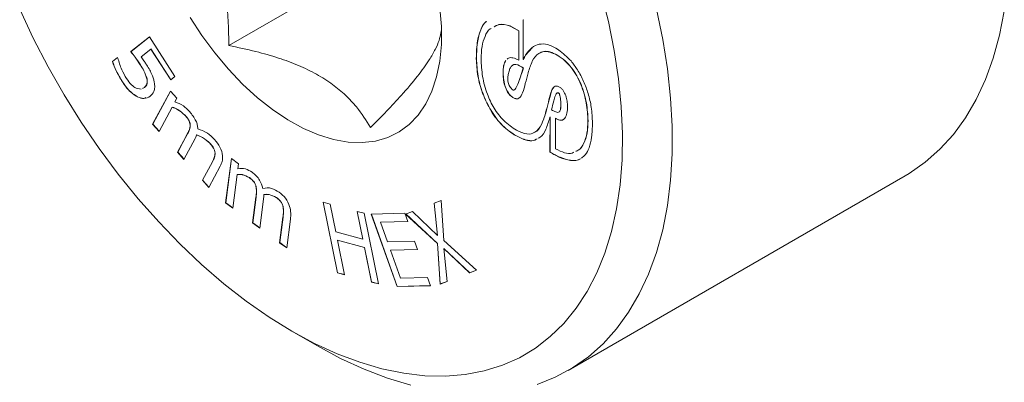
# Model space of a CAD drawing. Header units: millimetres. Extents: x 2 to 278, y 1 to 215.
# Tile 5 of 8: x 217 to 238, y 167 to 175. Entities that reach past the tile are written whole.
import ezdxf

# ---------------------------------------------------------------- set-up
doc = ezdxf.new("R2010")
doc.units = ezdxf.units.MM

msp = doc.modelspace()

# ---------------------------------------------------------------- linework, layer by layer
at = {"color": 7, "linetype": 'Continuous', "lineweight": 0}
for p, q in [((224.542, 176.32), (221.076, 174.319)), ((227.436, 174.876), (227.433, 174.874)), ((227.433, 174.019), (227.433, 174.874)), ((227.153, 174.743), (227.151, 174.741)), ((227.151, 174.741), (227.336, 174.635)), ((227.153, 174.743), (227.338, 174.636)), ((227.338, 174.636), (227.336, 174.635)), ((227.336, 174.635), (227.336, 174.005)), ((227.338, 174.636), (227.338, 174.006)), ((218.961, 174.187), (219.36, 174.506)), ((218.963, 174.189), (219.36, 174.505)), ((219.36, 174.506), (219.912, 173.652)), ((218.963, 174.189), (218.961, 174.187)), ((219.393, 174.244), (219.182, 174.076)), ((219.395, 174.246), (219.393, 174.244)), ((219.822, 173.58), (219.393, 174.244)), ((219.825, 173.582), (219.395, 174.246)), ((227.481, 174.112), (227.622, 174.272)), ((218.561, 173.975), (218.67, 174.063)), ((218.563, 173.977), (218.561, 173.975)), ((218.563, 173.977), (218.67, 174.062)), ((218.67, 174.063), (218.679, 174.049)), ((219.166, 173.906), (219.163, 173.904)), ((226.422, 174.038), (226.419, 174.037)), ((227.338, 174.006), (227.336, 174.005)), ((227.436, 174.021), (227.433, 174.019)), ((227.481, 174.112), (227.478, 174.11)), ((228.169, 174.111), (228.167, 174.11)), ((226.999, 173.724), (226.996, 173.722)), ((227.436, 173.84), (227.433, 173.838)), ((218.781, 173.535), (218.778, 173.533)), ((219.309, 173.6), (219.306, 173.599)), ((219.912, 173.652), (219.822, 173.58)), ((219.073, 173.399), (219.185, 173.38)), ((219.214, 173.394), (219.255, 173.414)), ((219.217, 173.396), (219.257, 173.416)), ((219.257, 173.416), (219.255, 173.414)), ((219.431, 172.622), (219.817, 173.338)), ((219.433, 172.623), (219.818, 173.337)), ((219.817, 173.338), (219.955, 173.183)), ((228.201, 173.291), (228.199, 173.29)), ((219.105, 173.212), (219.102, 173.21)), ((219.955, 173.183), (219.912, 173.103)), ((227.222, 173.191), (227.22, 173.19)), ((219.851, 172.99), (219.569, 172.466)), ((219.854, 172.991), (219.851, 172.99)), ((227.919, 172.864), (227.916, 172.862)), ((228.247, 173.039), (228.245, 173.037)), ((220.131, 172.815), (220.128, 172.814)), ((228.014, 172.78), (228.009, 172.015)), ((228.017, 172.781), (228.012, 172.017)), ((228.017, 172.781), (228.014, 172.78)), ((228.13, 172.749), (228.127, 172.747)), ((228.127, 172.089), (228.127, 172.747)), ((228.832, 172.698), (228.83, 172.696)), ((219.433, 172.623), (219.431, 172.622)), ((219.569, 172.466), (219.431, 172.622)), ((219.57, 172.469), (219.433, 172.623)), ((219.968, 172.017), (220.183, 172.416)), ((219.971, 172.019), (220.186, 172.418)), ((220.186, 172.418), (220.183, 172.416)), ((220.244, 172.601), (220.241, 172.6)), ((220.348, 172.31), (220.106, 171.862)), ((220.384, 172.39), (220.381, 172.388)), ((220.668, 172.211), (220.665, 172.209)), ((227.242, 172.393), (227.239, 172.392)), ((219.971, 172.019), (219.968, 172.017)), ((220.106, 171.862), (219.968, 172.017)), ((220.108, 171.864), (219.971, 172.019)), ((220.781, 171.996), (220.778, 171.995)), ((228.012, 172.017), (228.009, 172.015)), ((220.505, 171.413), (220.72, 171.812)), ((220.508, 171.414), (220.723, 171.813)), ((220.723, 171.813), (220.72, 171.812)), ((221.007, 170.924), (221.13, 171.88)), ((221.009, 170.925), (221.132, 171.879)), ((221.13, 171.88), (221.284, 171.767)), ((220.892, 171.718), (220.643, 171.257)), ((221.284, 171.767), (221.27, 171.661)), ((220.508, 171.414), (220.505, 171.413)), ((220.643, 171.257), (220.505, 171.413)), ((220.645, 171.26), (220.508, 171.414)), ((221.254, 171.534), (221.16, 170.81)), ((221.256, 171.536), (221.254, 171.534)), ((221.521, 171.469), (221.518, 171.468)), ((228.403, 167.306), (235.677, 171.505)), ((221.664, 171.282), (221.661, 171.28)), ((221.59, 170.494), (221.661, 171.046)), ((221.592, 170.495), (221.664, 171.047)), ((221.664, 171.047), (221.661, 171.046)), ((221.823, 171.001), (221.743, 170.381)), ((221.833, 171.106), (221.83, 171.104)), ((222.104, 171.039), (222.101, 171.038)), ((223.111, 170.94), (223.264, 170.898)), ((223.419, 169.415), (223.111, 170.94)), ((223.422, 169.417), (223.114, 170.939)), ((225.508, 170.918), (225.658, 170.975)), ((225.658, 170.975), (225.718, 170.111)), ((221.009, 170.925), (221.007, 170.924)), ((221.16, 170.81), (221.007, 170.924)), ((221.161, 170.814), (221.009, 170.925)), ((222.247, 170.851), (222.244, 170.849)), ((223.264, 170.898), (223.386, 170.296)), ((223.969, 170.138), (223.847, 170.74)), ((223.847, 170.74), (224.001, 170.698)), ((223.972, 170.139), (223.85, 170.739)), ((224.891, 170.683), (225.038, 170.739)), ((225.038, 170.739), (225.581, 170.216)), ((225.581, 170.216), (225.508, 170.918)), ((225.584, 170.218), (225.511, 170.919)), ((222.173, 170.064), (222.244, 170.616)), ((222.176, 170.065), (222.247, 170.617)), ((222.247, 170.617), (222.244, 170.616)), ((222.407, 170.575), (222.326, 169.95)), ((224.001, 170.698), (224.309, 169.173)), ((224.152, 170.682), (224.873, 170.699)), ((224.71, 169.119), (224.152, 170.682)), ((224.713, 169.121), (224.155, 170.682)), ((224.937, 170.521), (224.353, 170.507)), ((224.356, 170.508), (224.353, 170.507)), ((224.353, 170.507), (224.505, 170.082)), ((224.936, 170.522), (224.356, 170.508)), ((224.873, 170.699), (224.937, 170.521)), ((225.578, 170.046), (224.891, 170.683)), ((225.58, 170.048), (224.894, 170.684)), ((221.592, 170.495), (221.59, 170.494)), ((221.743, 170.381), (221.59, 170.494)), ((221.744, 170.384), (221.592, 170.495)), ((223.386, 170.296), (223.969, 170.138)), ((223.425, 170.117), (223.422, 170.116)), ((223.422, 170.116), (223.572, 169.373)), ((224.005, 169.957), (223.422, 170.116)), ((224.008, 169.959), (223.425, 170.117)), ((223.972, 170.139), (223.969, 170.138)), ((224.505, 170.082), (225.088, 170.096)), ((225.088, 170.096), (225.152, 169.918)), ((225.584, 170.218), (225.581, 170.216)), ((225.718, 170.111), (226.422, 169.471)), ((222.176, 170.065), (222.173, 170.064)), ((222.326, 169.95), (222.173, 170.064)), ((222.327, 169.954), (222.176, 170.065)), ((224.008, 169.959), (224.005, 169.957)), ((224.155, 169.215), (224.005, 169.957)), ((224.158, 169.216), (224.008, 169.959)), ((225.152, 169.918), (224.569, 169.904)), ((224.572, 169.905), (224.569, 169.904)), ((224.569, 169.904), (224.785, 169.301)), ((225.152, 169.919), (224.572, 169.905)), ((225.58, 170.048), (225.578, 170.046)), ((225.639, 169.172), (225.578, 170.046)), ((225.642, 169.174), (225.58, 170.048)), ((225.718, 169.942), (225.715, 169.941)), ((225.715, 169.941), (225.789, 169.229)), ((226.274, 169.414), (225.715, 169.941)), ((226.276, 169.416), (225.718, 169.942)), ((226.422, 169.471), (226.274, 169.414)), ((226.422, 169.471), (226.276, 169.416)), ((223.422, 169.417), (223.419, 169.415)), ((223.572, 169.373), (223.419, 169.415)), ((223.572, 169.376), (223.422, 169.417)), ((224.785, 169.301), (225.368, 169.315)), ((225.368, 169.315), (225.432, 169.136)), ((225.789, 169.229), (225.639, 169.172)), ((225.789, 169.23), (225.642, 169.174)), ((226.276, 169.416), (226.274, 169.414)), ((224.158, 169.216), (224.155, 169.215)), ((224.309, 169.173), (224.155, 169.215)), ((224.308, 169.175), (224.158, 169.216)), ((225.432, 169.136), (224.71, 169.119)), ((224.713, 169.121), (224.71, 169.119)), ((225.431, 169.138), (224.713, 169.121)), ((225.642, 169.174), (225.639, 169.172)), ((222.434, 168.155), (222.973, 167.844))]:
    msp.add_line(p, q, dxfattribs=at)
at = {"color": 7, "linetype": 'Continuous', "lineweight": 0, "flags": 128}
for points in [[(222.435, 168.154), (222.928, 167.89), (223.418, 167.666), (223.904, 167.483), (224.382, 167.343), (224.851, 167.246), (225.309, 167.193), (225.753, 167.183), (226.181, 167.218), (226.592, 167.296), (226.982, 167.418), (227.351, 167.582), (227.697, 167.789), (228.017, 168.036), (228.311, 168.323), (228.577, 168.649), (228.813, 169.012), (229.019, 169.41), (229.194, 169.841), (229.337, 170.304), (229.446, 170.795), (229.523, 171.313), (229.565, 171.856), (229.574, 172.42), (229.548, 173.003), (229.489, 173.602), (229.396, 174.215), (229.27, 174.838), (229.111, 175.468)], [(216.56, 175.107), (216.854, 174.481), (217.174, 173.863), (217.52, 173.258), (217.888, 172.668), (218.279, 172.095), (218.689, 171.543), (219.118, 171.014), (219.562, 170.511), (220.019, 170.036), (220.489, 169.591), (220.967, 169.178), (221.453, 168.8), (221.943, 168.458), (222.435, 168.154)], [(220.239, 174.927), (220.495, 174.533), (220.771, 174.159), (221.065, 173.809), (221.373, 173.486), (221.693, 173.194), (222.02, 172.936), (222.352, 172.715), (222.685, 172.532), (223.015, 172.391), (223.339, 172.293), (223.653, 172.237), (223.955, 172.226), (224.24, 172.259), (224.506, 172.336), (224.751, 172.456), (224.97, 172.618), (225.163, 172.82), (225.327, 173.06), (225.461, 173.335), (225.562, 173.643), (225.63, 173.98), (225.664, 174.343), (225.664, 174.727), (225.63, 175.129)], [(227.733, 167.004), (228.125, 167.161), (228.493, 167.36), (228.838, 167.6), (229.156, 167.882), (229.446, 168.203), (229.708, 168.562), (229.939, 168.957), (230.139, 169.387), (230.308, 169.849), (230.443, 170.343), (230.545, 170.864), (230.614, 171.412), (230.648, 171.983), (230.648, 172.576), (230.614, 173.187), (230.545, 173.814), (230.443, 174.453), (230.308, 175.103)], [(235.677, 171.505), (235.767, 171.559), (236.112, 171.8), (236.43, 172.081), (236.72, 172.402), (236.982, 172.761), (237.213, 173.156), (237.413, 173.586), (237.582, 174.048), (237.717, 174.542), (237.819, 175.063)], [(222.974, 167.843), (223.487, 167.567), (223.998, 167.332), (224.504, 167.138), (225.003, 166.987)]]:
    msp.add_lwpolyline(points, dxfattribs=at)
at = {"color": 7, "linetype": 'Continuous', "lineweight": 0}
for points, knots in [([(221.076, 174.319), (221.073, 174.481), (221.069, 174.807), (221.026, 175.299), (220.946, 175.793), (220.802, 176.34), (220.565, 176.922), (220.242, 177.455), (219.894, 177.901), (219.662, 178.143), (219.545, 178.265)], [0, 0, 0, 0, 0.107786, 0.216169, 0.327313, 0.439958, 0.593488, 0.75215, 0.875507, 1, 1, 1, 1]), ([(226.641, 174.84), (226.635, 174.836), (226.583, 174.805), (226.511, 174.668), (226.429, 174.41), (226.423, 174.17), (226.419, 174.037)], [0, 0, 0, 0, 0.028847, 0.259955, 0.590341, 1, 1, 1, 1]), ([(226.641, 174.84), (226.636, 174.837), (226.585, 174.806), (226.513, 174.669), (226.432, 174.412), (226.426, 174.171), (226.422, 174.038)], [0, 0, 0, 0, 0.024486, 0.256632, 0.588502, 1, 1, 1, 1]), ([(226.805, 174.721), (226.835, 174.741), (226.929, 174.8), (227.062, 174.765), (227.151, 174.741)], [0, 0, 0, 0, 0.330222, 1, 1, 1, 1]), ([(226.807, 174.722), (226.838, 174.742), (226.931, 174.802), (227.064, 174.766), (227.153, 174.743)], [0, 0, 0, 0, 0.330222, 1, 1, 1, 1]), ([(225.668, 174.73), (225.666, 174.685), (225.662, 174.594), (225.619, 174.431), (225.539, 174.24), (225.395, 173.988), (225.158, 173.659), (224.835, 173.279), (224.487, 172.905), (224.254, 172.67), (224.137, 172.552)], [0, 0, 0, 0, 0.107786, 0.216169, 0.327313, 0.439958, 0.593488, 0.75215, 0.875507, 1, 1, 1, 1]), ([(226.522, 174.029), (226.525, 174.121), (226.532, 174.301), (226.602, 174.516), (226.668, 174.655), (226.73, 174.684), (226.738, 174.687)], [0, 0, 0, 0, 0.33571, 0.655126, 0.959311, 1, 1, 1, 1]), ([(227.478, 174.11), (227.522, 174.169), (227.603, 174.277), (227.768, 174.36), (227.969, 174.353), (228.214, 174.231), (228.378, 174.072), (228.466, 173.987)], [0, 0, 0, 0, 0.212825, 0.396364, 0.564573, 0.766972, 1, 1, 1, 1]), ([(219.163, 173.904), (219.127, 173.958), (219.061, 174.055), (218.992, 174.147), (218.961, 174.187)], [0, 0, 0, 0, 0.5599316, 1, 1, 1, 1]), ([(219.166, 173.906), (219.129, 173.96), (219.064, 174.057), (218.994, 174.148), (218.963, 174.189)], [0, 0, 0, 0, 0.5599316, 1, 1, 1, 1]), ([(224.137, 172.552), (224.043, 172.701), (223.892, 172.94), (223.642, 173.206), (223.463, 173.365), (223.263, 173.521), (222.978, 173.704), (222.648, 173.864), (222.367, 173.975), (222.065, 174.08), (221.639, 174.203), (221.272, 174.279), (221.076, 174.319)], [0, 0, 0, 0, 0.183112, 0.291781, 0.346505, 0.400553, 0.514936, 0.628127, 0.685368, 0.741321, 0.86173, 1, 1, 1, 1]), ([(227.537, 173.733), (227.564, 173.818), (227.616, 173.986), (227.734, 174.145), (227.875, 174.198), (228.011, 174.188), (228.113, 174.137), (228.167, 174.11)], [0, 0, 0, 0, 0.2812622, 0.5508646, 0.6893122, 0.8347423, 1, 1, 1, 1]), ([(227.798, 174.161), (227.824, 174.173), (227.885, 174.202), (228.014, 174.189), (228.116, 174.138), (228.169, 174.111)], [0, 0, 0, 0, 0.256578, 0.604567, 1, 1, 1, 1]), ([(218.778, 173.533), (218.73, 173.613), (218.644, 173.756), (218.586, 173.908), (218.561, 173.975)], [0, 0, 0, 0, 0.559877, 1, 1, 1, 1]), ([(218.781, 173.535), (218.733, 173.615), (218.647, 173.758), (218.589, 173.91), (218.563, 173.977)], [0, 0, 0, 0, 0.559877, 1, 1, 1, 1]), ([(218.679, 174.049), (218.704, 173.965), (218.748, 173.813), (218.831, 173.67), (218.867, 173.606)], [0, 0, 0, 0, 0.560029, 1, 1, 1, 1]), ([(219.306, 173.599), (219.287, 173.658), (219.253, 173.764), (219.191, 173.861), (219.163, 173.904)], [0, 0, 0, 0, 0.557933, 1, 1, 1, 1]), ([(219.309, 173.6), (219.29, 173.659), (219.255, 173.765), (219.193, 173.863), (219.166, 173.906)], [0, 0, 0, 0, 0.557933, 1, 1, 1, 1]), ([(219.182, 174.076), (219.202, 174.048), (219.238, 173.999), (219.272, 173.947), (219.287, 173.925)], [0, 0, 0, 0, 0.559995, 1, 1, 1, 1]), ([(219.287, 173.925), (219.331, 173.854), (219.411, 173.728), (219.449, 173.592), (219.466, 173.532)], [0, 0, 0, 0, 0.5607465, 1, 1, 1, 1]), ([(226.419, 174.037), (226.426, 173.913), (226.438, 173.677), (226.541, 173.303), (226.705, 172.943), (226.942, 172.604), (227.14, 172.463), (227.239, 172.392)], [0, 0, 0, 0, 0.214813, 0.411464, 0.593541, 0.796183, 1, 1, 1, 1]), ([(226.422, 174.038), (226.429, 173.915), (226.441, 173.678), (226.544, 173.305), (226.708, 172.945), (226.945, 172.605), (227.143, 172.464), (227.242, 172.393)], [0, 0, 0, 0, 0.214813, 0.411464, 0.593541, 0.796183, 1, 1, 1, 1]), ([(227.287, 172.492), (227.193, 172.554), (227.018, 172.671), (226.794, 172.959), (226.636, 173.294), (226.54, 173.663), (226.528, 173.905), (226.522, 174.029)], [0, 0, 0, 0, 0.202997, 0.380347, 0.554846, 0.771411, 1, 1, 1, 1]), ([(227.052, 173.998), (227.036, 173.962), (226.999, 173.885), (226.997, 173.779), (226.996, 173.722)], [0, 0, 0, 0, 0.461207, 1, 1, 1, 1]), ([(227.055, 173.999), (227.038, 173.964), (227.002, 173.887), (227, 173.781), (226.999, 173.724)], [0, 0, 0, 0, 0.461207, 1, 1, 1, 1]), ([(227.336, 174.005), (227.293, 174.024), (227.216, 174.058), (227.127, 174.063), (227.097, 174.034), (227.088, 174.026)], [0, 0, 0, 0, 0.461295, 0.842916, 1, 1, 1, 1]), ([(227.126, 173.766), (227.134, 173.791), (227.149, 173.838), (227.183, 173.886), (227.224, 173.91), (227.305, 173.913), (227.377, 173.87), (227.433, 173.838)], [0, 0, 0, 0, 0.198373, 0.356661, 0.48918, 0.610042, 1, 1, 1, 1]), ([(227.197, 173.89), (227.207, 173.897), (227.229, 173.912), (227.308, 173.913), (227.38, 173.872), (227.436, 173.84)], [0, 0, 0, 0, 0.179563, 0.373681, 1, 1, 1, 1]), ([(227.478, 174.11), (227.47, 174.093), (227.455, 174.063), (227.44, 174.033), (227.433, 174.019)], [0, 0, 0, 0, 0.55694, 1, 1, 1, 1]), ([(227.481, 174.112), (227.473, 174.095), (227.458, 174.064), (227.442, 174.034), (227.436, 174.021)], [0, 0, 0, 0, 0.55694, 1, 1, 1, 1]), ([(228.167, 174.11), (228.222, 174.073), (228.329, 174.003), (228.474, 173.845), (228.591, 173.668), (228.713, 173.41), (228.809, 173.07), (228.823, 172.821), (228.83, 172.696)], [0, 0, 0, 0, 0.134456, 0.25686, 0.375553, 0.495814, 0.745965, 1, 1, 1, 1]), ([(228.169, 174.111), (228.225, 174.074), (228.332, 174.004), (228.476, 173.847), (228.593, 173.67), (228.716, 173.411), (228.812, 173.072), (228.826, 172.823), (228.832, 172.698)], [0, 0, 0, 0, 0.134456, 0.25686, 0.375553, 0.495814, 0.745965, 1, 1, 1, 1]), ([(228.927, 172.65), (228.922, 172.76), (228.914, 172.964), (228.844, 173.271), (228.741, 173.547), (228.616, 173.788), (228.512, 173.925), (228.466, 173.987)], [0, 0, 0, 0, 0.257782, 0.474647, 0.660353, 0.846829, 1, 1, 1, 1]), ([(226.996, 173.722), (226.999, 173.672), (227.003, 173.575), (227.039, 173.423), (227.098, 173.302), (227.164, 173.227), (227.201, 173.202), (227.22, 173.19)], [0, 0, 0, 0, 0.2770565, 0.534545, 0.7638483, 0.8771022, 1, 1, 1, 1]), ([(226.999, 173.724), (227.001, 173.674), (227.005, 173.576), (227.042, 173.424), (227.101, 173.303), (227.167, 173.228), (227.203, 173.204), (227.222, 173.191)], [0, 0, 0, 0, 0.2770565, 0.534545, 0.7638483, 0.8771022, 1, 1, 1, 1]), ([(227.207, 173.363), (227.195, 173.374), (227.171, 173.395), (227.141, 173.435), (227.118, 173.478), (227.101, 173.533), (227.096, 173.599), (227.104, 173.681), (227.118, 173.735), (227.126, 173.766)], [0, 0, 0, 0, 0.1058661, 0.2001971, 0.2906117, 0.3871712, 0.541966, 0.7424173, 1, 1, 1, 1]), ([(227.433, 173.838), (227.413, 173.773), (227.377, 173.651), (227.32, 173.495), (227.274, 173.397), (227.238, 173.36), (227.222, 173.356), (227.214, 173.357), (227.209, 173.361), (227.207, 173.363)], [0, 0, 0, 0, 0.353436, 0.664627, 0.889231, 0.957693, 0.973946, 0.987624, 1, 1, 1, 1]), ([(227.22, 173.19), (227.242, 173.18), (227.287, 173.16), (227.366, 173.19), (227.428, 173.312), (227.48, 173.509), (227.517, 173.655), (227.537, 173.733)], [0, 0, 0, 0, 0.089588, 0.178597, 0.397041, 0.678969, 1, 1, 1, 1]), ([(227.436, 173.84), (227.416, 173.774), (227.38, 173.652), (227.321, 173.5), (227.281, 173.398), (227.247, 173.372), (227.242, 173.368)], [0, 0, 0, 0, 0.379508, 0.713654, 0.954826, 1, 1, 1, 1]), ([(219.102, 173.21), (219.035, 173.254), (218.915, 173.333), (218.82, 173.472), (218.778, 173.533)], [0, 0, 0, 0, 0.558385, 1, 1, 1, 1]), ([(219.105, 173.212), (219.038, 173.256), (218.918, 173.335), (218.823, 173.473), (218.781, 173.535)], [0, 0, 0, 0, 0.558385, 1, 1, 1, 1]), ([(218.867, 173.606), (218.902, 173.557), (218.964, 173.468), (219.04, 173.42), (219.073, 173.399)], [0, 0, 0, 0, 0.5606991, 1, 1, 1, 1]), ([(219.255, 173.414), (219.277, 173.438), (219.318, 173.479), (219.31, 173.562), (219.306, 173.599)], [0, 0, 0, 0, 0.560216, 1, 1, 1, 1]), ([(219.257, 173.416), (219.28, 173.439), (219.321, 173.481), (219.312, 173.564), (219.309, 173.6)], [0, 0, 0, 0, 0.560216, 1, 1, 1, 1]), ([(219.466, 173.532), (219.471, 173.494), (219.482, 173.416), (219.456, 173.302), (219.408, 173.254), (219.379, 173.225)], [0, 0, 0, 0, 0.280076, 0.560182, 1, 1, 1, 1]), ([(228.203, 173.429), (228.183, 173.438), (228.143, 173.454), (228.073, 173.415), (228.021, 173.289), (227.973, 173.088), (227.936, 172.941), (227.916, 172.862)], [0, 0, 0, 0, 0.0802603, 0.1641025, 0.382402, 0.6704079, 1, 1, 1, 1]), ([(228.105, 173.429), (228.105, 173.429), (228.063, 173.412), (228.027, 173.283), (227.974, 173.092), (227.938, 172.943), (227.919, 172.864)], [0, 0, 0, 0, 0.005939, 0.265544, 0.608044, 1, 1, 1, 1]), ([(228.044, 172.933), (228.06, 172.997), (228.085, 173.101), (228.115, 173.217), (228.139, 173.273), (228.155, 173.294), (228.176, 173.301), (228.191, 173.293), (228.199, 173.29)], [0, 0, 0, 0, 0.449122, 0.734077, 0.826997, 0.895061, 0.948104, 1, 1, 1, 1]), ([(228.159, 173.293), (228.159, 173.293), (228.164, 173.299), (228.179, 173.302), (228.194, 173.295), (228.201, 173.291)], [0, 0, 0, 0, 0.0628322, 0.5365388, 1, 1, 1, 1]), ([(228.199, 173.29), (228.2, 173.289), (228.202, 173.287), (228.206, 173.283), (228.212, 173.272), (228.224, 173.237), (228.24, 173.155), (228.243, 173.085), (228.245, 173.037)], [0, 0, 0, 0, 0.0174096, 0.0365264, 0.0587123, 0.147402, 0.4105204, 1, 1, 1, 1]), ([(228.201, 173.291), (228.202, 173.291), (228.205, 173.289), (228.209, 173.284), (228.215, 173.273), (228.227, 173.239), (228.242, 173.157), (228.245, 173.087), (228.247, 173.039)], [0, 0, 0, 0, 0.0174096, 0.0365264, 0.0587123, 0.147402, 0.4105204, 1, 1, 1, 1]), ([(228.39, 173.003), (228.388, 173.041), (228.385, 173.116), (228.357, 173.235), (228.308, 173.334), (228.252, 173.398), (228.22, 173.418), (228.203, 173.429)], [0, 0, 0, 0, 0.256508, 0.510067, 0.745743, 0.866165, 1, 1, 1, 1]), ([(219.379, 173.225), (219.335, 173.201), (219.256, 173.158), (219.149, 173.194), (219.102, 173.21)], [0, 0, 0, 0, 0.55969, 1, 1, 1, 1]), ([(219.287, 173.195), (219.272, 173.188), (219.222, 173.166), (219.153, 173.193), (219.105, 173.212)], [0, 0, 0, 0, 0.297387, 1, 1, 1, 1]), ([(219.912, 173.103), (219.973, 173.08), (220.082, 173.04), (220.186, 172.937), (220.232, 172.892)], [0, 0, 0, 0, 0.560583, 1, 1, 1, 1]), ([(227.222, 173.191), (227.244, 173.182), (227.288, 173.164), (227.332, 173.171), (227.344, 173.19), (227.345, 173.192)], [0, 0, 0, 0, 0.4687317, 0.9344319, 1, 1, 1, 1]), ([(220.128, 172.814), (220.077, 172.859), (219.985, 172.94), (219.892, 172.974), (219.851, 172.99)], [0, 0, 0, 0, 0.557811, 1, 1, 1, 1]), ([(220.131, 172.815), (220.08, 172.86), (219.988, 172.941), (219.895, 172.976), (219.854, 172.991)], [0, 0, 0, 0, 0.557811, 1, 1, 1, 1]), ([(220.232, 172.892), (220.282, 172.828), (220.352, 172.739), (220.398, 172.603), (220.403, 172.549), (220.405, 172.521)], [0, 0, 0, 0, 0.55776, 0.778909, 1, 1, 1, 1]), ([(227.916, 172.862), (227.889, 172.776), (227.836, 172.609), (227.705, 172.438), (227.511, 172.387), (227.365, 172.456), (227.287, 172.492)], [0, 0, 0, 0, 0.2837844, 0.5537219, 0.7624423, 1, 1, 1, 1]), ([(227.919, 172.864), (227.89, 172.781), (227.835, 172.619), (227.748, 172.462), (227.669, 172.446), (227.662, 172.445)], [0, 0, 0, 0, 0.49064, 0.957341, 1, 1, 1, 1]), ([(228.135, 172.887), (228.12, 172.894), (228.089, 172.907), (228.059, 172.925), (228.044, 172.933)], [0, 0, 0, 0, 0.5174447, 1, 1, 1, 1]), ([(228.127, 172.747), (228.15, 172.735), (228.193, 172.71), (228.252, 172.702), (228.299, 172.717), (228.348, 172.763), (228.383, 172.859), (228.387, 172.954), (228.39, 173.003)], [0, 0, 0, 0, 0.13742, 0.258595, 0.373661, 0.490016, 0.737396, 1, 1, 1, 1]), ([(228.245, 173.037), (228.244, 173.013), (228.242, 172.97), (228.232, 172.918), (228.214, 172.884), (228.179, 172.872), (228.151, 172.882), (228.135, 172.887)], [0, 0, 0, 0, 0.2696849, 0.4749871, 0.6351327, 0.8043614, 1, 1, 1, 1]), ([(228.247, 173.039), (228.246, 173.015), (228.244, 172.972), (228.236, 172.921), (228.223, 172.902), (228.217, 172.894)], [0, 0, 0, 0, 0.443427, 0.780993, 1, 1, 1, 1]), ([(220.241, 172.6), (220.238, 172.621), (220.232, 172.663), (220.191, 172.741), (220.152, 172.786), (220.128, 172.814)], [0, 0, 0, 0, 0.279612, 0.559148, 1, 1, 1, 1]), ([(220.244, 172.601), (220.241, 172.623), (220.234, 172.665), (220.193, 172.743), (220.154, 172.788), (220.131, 172.815)], [0, 0, 0, 0, 0.279612, 0.559148, 1, 1, 1, 1]), ([(227.756, 172.32), (227.771, 172.326), (227.846, 172.359), (227.929, 172.519), (227.98, 172.68), (228.007, 172.766)], [0, 0, 0, 0, 0.099889, 0.517819, 1, 1, 1, 1]), ([(228.007, 172.766), (228.008, 172.768), (228.011, 172.773), (228.013, 172.778), (228.014, 172.78)], [0, 0, 0, 0, 0.558105, 1, 1, 1, 1]), ([(228.13, 172.749), (228.153, 172.736), (228.196, 172.712), (228.254, 172.705), (228.292, 172.713), (228.306, 172.727), (228.31, 172.73)], [0, 0, 0, 0, 0.339133, 0.638176, 0.922143, 1, 1, 1, 1]), ([(228.83, 172.696), (228.826, 172.605), (228.818, 172.425), (228.746, 172.208), (228.661, 172.071), (228.586, 172.042), (228.568, 172.035)], [0, 0, 0, 0, 0.3145193, 0.6198323, 0.9120138, 1, 1, 1, 1]), ([(228.832, 172.698), (228.828, 172.606), (228.82, 172.426), (228.749, 172.209), (228.663, 172.073), (228.588, 172.044), (228.571, 172.037)], [0, 0, 0, 0, 0.3145193, 0.6198323, 0.9120138, 1, 1, 1, 1]), ([(228.687, 171.892), (228.716, 171.913), (228.788, 171.965), (228.863, 172.119), (228.918, 172.35), (228.924, 172.544), (228.927, 172.65)], [0, 0, 0, 0, 0.1584564, 0.3881539, 0.6634892, 1, 1, 1, 1]), ([(220.183, 172.416), (220.199, 172.446), (220.229, 172.498), (220.237, 172.569), (220.241, 172.6)], [0, 0, 0, 0, 0.561326, 1, 1, 1, 1]), ([(220.186, 172.418), (220.202, 172.447), (220.231, 172.499), (220.24, 172.57), (220.244, 172.601)], [0, 0, 0, 0, 0.561326, 1, 1, 1, 1]), ([(220.405, 172.521), (220.475, 172.497), (220.598, 172.455), (220.717, 172.339), (220.769, 172.288)], [0, 0, 0, 0, 0.560696, 1, 1, 1, 1]), ([(220.381, 172.388), (220.376, 172.373), (220.366, 172.346), (220.353, 172.321), (220.348, 172.31)], [0, 0, 0, 0, 0.560011, 1, 1, 1, 1]), ([(220.665, 172.209), (220.613, 172.255), (220.519, 172.338), (220.423, 172.373), (220.381, 172.388)], [0, 0, 0, 0, 0.557714, 1, 1, 1, 1]), ([(220.668, 172.211), (220.615, 172.257), (220.521, 172.339), (220.426, 172.374), (220.384, 172.39)], [0, 0, 0, 0, 0.557714, 1, 1, 1, 1]), ([(220.778, 171.995), (220.775, 172.016), (220.769, 172.058), (220.728, 172.137), (220.689, 172.182), (220.665, 172.209)], [0, 0, 0, 0, 0.279412, 0.559109, 1, 1, 1, 1]), ([(220.781, 171.996), (220.777, 172.018), (220.771, 172.06), (220.73, 172.138), (220.692, 172.183), (220.668, 172.211)], [0, 0, 0, 0, 0.279412, 0.559109, 1, 1, 1, 1]), ([(220.769, 172.288), (220.812, 172.236), (220.896, 172.132), (220.949, 171.948), (220.935, 171.813), (220.906, 171.75), (220.892, 171.718)], [0, 0, 0, 0, 0.280261, 0.557786, 0.778622, 1, 1, 1, 1]), ([(227.239, 172.392), (227.318, 172.351), (227.464, 172.275), (227.639, 172.251), (227.708, 172.293), (227.731, 172.307)], [0, 0, 0, 0, 0.444891, 0.817122, 1, 1, 1, 1]), ([(227.242, 172.393), (227.321, 172.352), (227.467, 172.277), (227.641, 172.253), (227.711, 172.295), (227.734, 172.309)], [0, 0, 0, 0, 0.444891, 0.817122, 1, 1, 1, 1]), ([(220.72, 171.812), (220.736, 171.841), (220.765, 171.893), (220.774, 171.964), (220.778, 171.995)], [0, 0, 0, 0, 0.561348, 1, 1, 1, 1]), ([(220.723, 171.813), (220.739, 171.843), (220.768, 171.895), (220.777, 171.965), (220.781, 171.996)], [0, 0, 0, 0, 0.561348, 1, 1, 1, 1]), ([(228.009, 172.015), (228.081, 171.976), (228.232, 171.892), (228.459, 171.829), (228.612, 171.83), (228.665, 171.875), (228.665, 171.875)], [0, 0, 0, 0, 0.305702, 0.64133, 0.999456, 1, 1, 1, 1]), ([(228.012, 172.017), (228.084, 171.977), (228.235, 171.894), (228.461, 171.831), (228.614, 171.832), (228.668, 171.876), (228.668, 171.876)], [0, 0, 0, 0, 0.305702, 0.64133, 0.999456, 1, 1, 1, 1]), ([(228.528, 172.017), (228.515, 172.011), (228.459, 171.982), (228.32, 171.996), (228.194, 172.057), (228.127, 172.089)], [0, 0, 0, 0, 0.119586, 0.536526, 1, 1, 1, 1]), ([(221.27, 171.661), (221.324, 171.667), (221.42, 171.679), (221.532, 171.613), (221.581, 171.584)], [0, 0, 0, 0, 0.560939, 1, 1, 1, 1]), ([(221.581, 171.584), (221.609, 171.561), (221.667, 171.514), (221.76, 171.396), (221.792, 171.297), (221.812, 171.237)], [0, 0, 0, 0, 0.281387, 0.56217, 1, 1, 1, 1]), ([(221.518, 171.468), (221.466, 171.494), (221.372, 171.542), (221.29, 171.537), (221.254, 171.534)], [0, 0, 0, 0, 0.557603, 1, 1, 1, 1]), ([(221.521, 171.469), (221.468, 171.496), (221.374, 171.544), (221.293, 171.538), (221.256, 171.536)], [0, 0, 0, 0, 0.557603, 1, 1, 1, 1]), ([(221.661, 171.28), (221.654, 171.302), (221.639, 171.346), (221.587, 171.415), (221.544, 171.448), (221.518, 171.468)], [0, 0, 0, 0, 0.279684, 0.559178, 1, 1, 1, 1]), ([(221.664, 171.282), (221.657, 171.303), (221.642, 171.347), (221.589, 171.416), (221.547, 171.449), (221.521, 171.469)], [0, 0, 0, 0, 0.279684, 0.559178, 1, 1, 1, 1]), ([(221.661, 171.046), (221.667, 171.086), (221.677, 171.159), (221.666, 171.243), (221.661, 171.28)], [0, 0, 0, 0, 0.561311, 1, 1, 1, 1]), ([(221.664, 171.047), (221.669, 171.088), (221.68, 171.16), (221.669, 171.245), (221.664, 171.282)], [0, 0, 0, 0, 0.561311, 1, 1, 1, 1]), ([(221.812, 171.237), (221.873, 171.246), (221.981, 171.262), (222.108, 171.187), (222.164, 171.154)], [0, 0, 0, 0, 0.561003, 1, 1, 1, 1]), ([(222.164, 171.154), (222.212, 171.114), (222.307, 171.036), (222.395, 170.854), (222.418, 170.7), (222.411, 170.617), (222.407, 170.575)], [0, 0, 0, 0, 0.280129, 0.557777, 0.778632, 1, 1, 1, 1]), ([(221.83, 171.104), (221.83, 171.084), (221.829, 171.049), (221.825, 171.016), (221.823, 171.001)], [0, 0, 0, 0, 0.559941, 1, 1, 1, 1]), ([(222.101, 171.038), (222.047, 171.065), (221.951, 171.113), (221.867, 171.107), (221.83, 171.104)], [0, 0, 0, 0, 0.557441, 1, 1, 1, 1]), ([(222.104, 171.039), (222.05, 171.066), (221.954, 171.115), (221.87, 171.108), (221.833, 171.106)], [0, 0, 0, 0, 0.557441, 1, 1, 1, 1]), ([(222.244, 170.849), (222.237, 170.871), (222.222, 170.915), (222.17, 170.984), (222.127, 171.018), (222.101, 171.038)], [0, 0, 0, 0, 0.279698, 0.559256, 1, 1, 1, 1]), ([(222.247, 170.851), (222.239, 170.873), (222.224, 170.917), (222.172, 170.986), (222.13, 171.019), (222.104, 171.039)], [0, 0, 0, 0, 0.279698, 0.559256, 1, 1, 1, 1]), ([(222.244, 170.616), (222.25, 170.656), (222.26, 170.728), (222.249, 170.812), (222.244, 170.849)], [0, 0, 0, 0, 0.561289, 1, 1, 1, 1]), ([(222.247, 170.617), (222.253, 170.658), (222.263, 170.73), (222.252, 170.814), (222.247, 170.851)], [0, 0, 0, 0, 0.561289, 1, 1, 1, 1])]:
    msp.add_open_spline(points, degree=3, knots=knots, dxfattribs=at)

doc.saveas('drawing.dxf')
